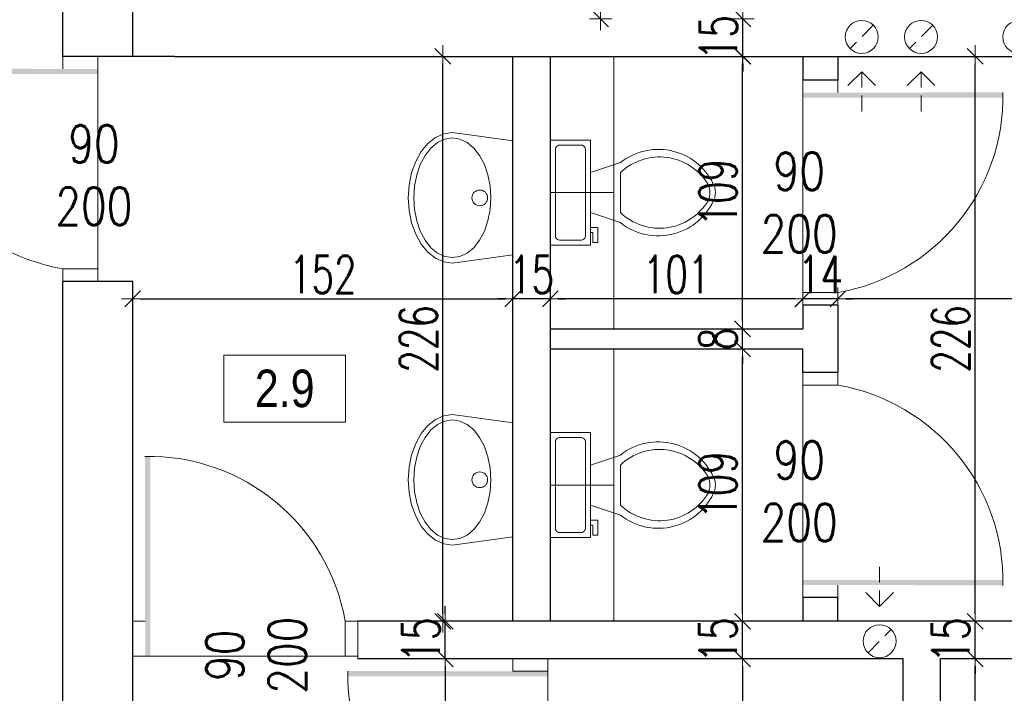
# Model space of a CAD drawing. Header units: millimetres. Extents: x 64838 to 107664, y -36848 to 0.
# Tile 93 of 109: x 90611 to 91005, y -29395 to -29126. Entities that reach past the tile are written whole.
import ezdxf

# ---------------------------------------------------------------- set-up
doc = ezdxf.new("R2010")
doc.units = ezdxf.units.MM
doc.linetypes.add('HIDDEN', pattern=[9.525, 6.35, -3.175])
doc.layers.get('Defpoints').update_dxf_attribs({"color": 30})
for name, color, linetype, lineweight in [('J opisy', 7, 'Continuous', 9), ('J stolarka_okna', 144, 'Continuous', 0), ('J wymiary', 1, 'Continuous', 9), ('OPIS', 7, 'Continuous', 5), ('sciany', 252, 'Continuous', 30)]:
    doc.layers.add(name, color=color, linetype=linetype, lineweight=lineweight)
doc.styles.add('ADESK2', font='simplex', dxfattribs={"width": 0.7})
doc.styles.get("Standard").update_dxf_attribs({"font": 'arial.ttf'})
doc.dimstyles.new('1-100', dxfattribs={"dimscale": 1.5, "dimtxt": 10, "dimasz": 2, "dimexe": 1, "dimexo": 1, "dimgap": 1.5, "dimtad": 1, "dimdec": 0, "dimrnd": 0.5, "dimdsep": 46, "dimtxsty": 'ADESK2', "dimblk": 'wymiar', "dimcen": -1, "dimdle": 5, "dimse1": 1, "dimse2": 1, "dimclrd": 256, "dimclre": 256, "dimclrt": 256, "dimadec": 0, "dimazin": 0, "dimtfac": 1, "dimtdec": 0, "dimtix": 1, "dimtmove": 0, "dimatfit": 3, "dimfxl": 20, "dimfxlon": 1, "dimtolj": 1, "dimtzin": 0, "dimarcsym": 0})

# ---------------------------------------------------------------- blocks, each defined once
blk = doc.blocks.new('wymiar')
for p, q in [((0, 1.5), (0, -1.5)), ((1.5, 0), (-1.5, 0)), ((1.06, 1.06), (-1.06, -1.06))]:
    blk.add_line(p, q)
blk = doc.blocks.new('*D1280')
at = {"layer": 'Defpoints', "color": 0, "ltscale": 4}
for p in [(90746.27, -29381.48), (90746.27, -29562.48), (90781.26, -29562.48)]:
    blk.add_point(p, dxfattribs=at)
at = {"layer": 'J wymiary', "lineweight": -2}
blk.add_line((90781.26, -29384.48), (90781.26, -29559.48), dxfattribs=at)
at = {"layer": 'J wymiary', "lineweight": -2, "ltscale": 4, "xscale": 3, "yscale": 3, "zscale": 3}
for p, rotation in [((90781.26, -29381.48), 90), ((90781.26, -29562.48), 270)]:
    blk.add_blockref('wymiar', p, dxfattribs=dict(at, rotation=rotation))
at = {"layer": 'J wymiary', "ltscale": 4, "insert": (90771.51, -29471.98), "char_height": 15, "attachment_point": 5, "rotation": 90, "style": 'ADESK2'}
blk.add_mtext('\\A1;181', dxfattribs=at)
blk = doc.blocks.new('*D1281')
at = {"layer": 'Defpoints', "color": 0, "ltscale": 4}
for p in [(90780.3, -29140.48), (90791.91, -29140.48), (90791.91, -29366.48)]:
    blk.add_point(p, dxfattribs=at)
at = {"layer": 'J wymiary', "lineweight": -2}
blk.add_line((90780.3, -29363.48), (90780.3, -29143.48), dxfattribs=at)
at = {"layer": 'J wymiary', "lineweight": -2, "ltscale": 4, "xscale": 3, "yscale": 3, "zscale": 3}
for p, rotation in [((90780.3, -29140.48), 90), ((90780.3, -29366.48), 270)]:
    blk.add_blockref('wymiar', p, dxfattribs=dict(at, rotation=rotation))
at = {"layer": 'J wymiary', "ltscale": 4, "insert": (90770.55, -29253.48), "char_height": 15, "attachment_point": 5, "rotation": 90, "style": 'ADESK2'}
blk.add_mtext('\\A1;226', dxfattribs=at)
blk = doc.blocks.new('*D1282')
at = {"layer": 'Defpoints', "color": 0, "ltscale": 4}
for p in [(90808.27, -29237.48), (90656.27, -29249.5), (90808.27, -29249.5)]:
    blk.add_point(p, dxfattribs=at)
at = {"layer": 'J wymiary', "lineweight": -2}
blk.add_line((90659.27, -29237.48), (90805.27, -29237.48), dxfattribs=at)
at = {"layer": 'J wymiary', "lineweight": -2, "ltscale": 4, "xscale": 3, "yscale": 3, "zscale": 3, "rotation": 180}
blk.add_blockref('wymiar', (90656.27, -29237.48), dxfattribs=at)
at = {"layer": 'J wymiary', "lineweight": -2, "ltscale": 4, "xscale": 3, "yscale": 3, "zscale": 3}
blk.add_blockref('wymiar', (90808.27, -29237.48), dxfattribs=at)
at = {"layer": 'J wymiary', "ltscale": 4, "insert": (90732.27, -29227.73), "char_height": 15, "attachment_point": 5, "style": 'ADESK2'}
blk.add_mtext('\\A1;152', dxfattribs=at)
blk = doc.blocks.new('*D1288')
at = {"layer": 'Defpoints', "color": 0, "ltscale": 4}
for p in [(90840.27, -29072.27), (90843.36, -29072.27), (90840.27, -29125.48)]:
    blk.add_point(p, dxfattribs=at)
at = {"layer": 'J wymiary', "lineweight": -2}
blk.add_line((90843.36, -29122.48), (90843.36, -29075.27), dxfattribs=at)
at = {"layer": 'J wymiary', "lineweight": -2, "ltscale": 4, "xscale": 3, "yscale": 3, "zscale": 3}
for p, rotation in [((90843.36, -29072.27), 90), ((90843.36, -29125.48), 270)]:
    blk.add_blockref('wymiar', p, dxfattribs=dict(at, rotation=rotation))
at = {"layer": 'J wymiary', "ltscale": 4, "insert": (90833.61, -29098.88), "char_height": 15, "attachment_point": 5, "rotation": 90, "style": 'ADESK2'}
blk.add_mtext('\\A1;53', dxfattribs=at)
blk = doc.blocks.new('*D1290')
at = {"layer": 'Defpoints', "color": 0, "ltscale": 4}
for p in [(90900.05, -29249.48), (90900.05, -29249.48), (90900.05, -29257.48)]:
    blk.add_point(p, dxfattribs=at)
at = {"layer": 'J wymiary', "lineweight": -2}
for p, q in [((90900.05, -29246.48), (90900.05, -29243.48)), ((90900.05, -29257.48), (90900.05, -29249.48)), ((90900.05, -29260.48), (90900.05, -29263.48))]:
    blk.add_line(p, q, dxfattribs=at)
at = {"layer": 'J wymiary', "lineweight": -2, "ltscale": 4, "xscale": 3, "yscale": 3, "zscale": 3}
for p, rotation in [((90900.05, -29249.48), 270), ((90900.05, -29257.48), 90)]:
    blk.add_blockref('wymiar', p, dxfattribs=dict(at, rotation=rotation))
at = {"layer": 'J wymiary', "ltscale": 4, "insert": (90890.3, -29253.48), "char_height": 15, "attachment_point": 5, "rotation": 90, "style": 'ADESK2'}
blk.add_mtext('\\A1;8', dxfattribs=at)
blk = doc.blocks.new('*D1291')
at = {"layer": 'Defpoints', "color": 0, "ltscale": 4}
for p in [(90900.05, -29366.48), (90900.05, -29366.48), (90900.05, -29381.48)]:
    blk.add_point(p, dxfattribs=at)
at = {"layer": 'J wymiary', "lineweight": -2}
for p, q in [((90900.05, -29363.48), (90900.05, -29360.48)), ((90900.05, -29381.48), (90900.05, -29366.48)), ((90900.05, -29384.48), (90900.05, -29387.48))]:
    blk.add_line(p, q, dxfattribs=at)
at = {"layer": 'J wymiary', "lineweight": -2, "ltscale": 4, "xscale": 3, "yscale": 3, "zscale": 3}
for p, rotation in [((90900.05, -29366.48), 270), ((90900.05, -29381.48), 90)]:
    blk.add_blockref('wymiar', p, dxfattribs=dict(at, rotation=rotation))
at = {"layer": 'J wymiary', "ltscale": 4, "insert": (90890.3, -29373.98), "char_height": 15, "attachment_point": 5, "rotation": 90, "style": 'ADESK2'}
blk.add_mtext('\\A1;15', dxfattribs=at)
blk = doc.blocks.new('*D1292')
at = {"layer": 'Defpoints', "color": 0, "ltscale": 4}
for p in [(90781.26, -29366.48), (90781.26, -29366.48), (90781.26, -29381.48)]:
    blk.add_point(p, dxfattribs=at)
at = {"layer": 'J wymiary', "lineweight": -2}
for p, q in [((90781.26, -29363.48), (90781.26, -29360.48)), ((90781.26, -29381.48), (90781.26, -29366.48)), ((90781.26, -29384.48), (90781.26, -29387.48))]:
    blk.add_line(p, q, dxfattribs=at)
at = {"layer": 'J wymiary', "lineweight": -2, "ltscale": 4, "xscale": 3, "yscale": 3, "zscale": 3}
for p, rotation in [((90781.26, -29366.48), 270), ((90781.26, -29381.48), 90)]:
    blk.add_blockref('wymiar', p, dxfattribs=dict(at, rotation=rotation))
at = {"layer": 'J wymiary', "ltscale": 4, "insert": (90771.51, -29373.98), "char_height": 15, "attachment_point": 5, "rotation": 90, "style": 'ADESK2'}
blk.add_mtext('\\A1;15', dxfattribs=at)
blk = doc.blocks.new('*D1327')
at = {"layer": 'Defpoints', "color": 0, "ltscale": 4}
for p in [(90979.27, -29381.48), (90993.08, -29381.48), (90979.27, -29562.48)]:
    blk.add_point(p, dxfattribs=at)
at = {"layer": 'J wymiary', "lineweight": -2}
blk.add_line((90993.08, -29559.48), (90993.08, -29384.48), dxfattribs=at)
at = {"layer": 'J wymiary', "lineweight": -2, "ltscale": 4, "xscale": 3, "yscale": 3, "zscale": 3}
for p, rotation in [((90993.08, -29381.48), 90), ((90993.08, -29562.48), 270)]:
    blk.add_blockref('wymiar', p, dxfattribs=dict(at, rotation=rotation))
at = {"layer": 'J wymiary', "ltscale": 4, "insert": (90983.33, -29471.98), "char_height": 15, "attachment_point": 5, "rotation": 90, "style": 'ADESK2'}
blk.add_mtext('\\A1;181', dxfattribs=at)
blk = doc.blocks.new('*D1328')
at = {"layer": 'Defpoints', "color": 0, "ltscale": 4}
for p in [(90993.08, -29366.48), (90993.08, -29366.48), (90993.08, -29381.48)]:
    blk.add_point(p, dxfattribs=at)
at = {"layer": 'J wymiary', "lineweight": -2}
for p, q in [((90993.08, -29363.48), (90993.08, -29360.48)), ((90993.08, -29381.48), (90993.08, -29366.48)), ((90993.08, -29384.48), (90993.08, -29387.48))]:
    blk.add_line(p, q, dxfattribs=at)
at = {"layer": 'J wymiary', "lineweight": -2, "ltscale": 4, "xscale": 3, "yscale": 3, "zscale": 3}
for p, rotation in [((90993.08, -29366.48), 270), ((90993.08, -29381.48), 90)]:
    blk.add_blockref('wymiar', p, dxfattribs=dict(at, rotation=rotation))
at = {"layer": 'J wymiary', "ltscale": 4, "insert": (90983.33, -29373.98), "char_height": 15, "attachment_point": 5, "rotation": 90, "style": 'ADESK2'}
blk.add_mtext('\\A1;15', dxfattribs=at)
blk = doc.blocks.new('*D1329')
at = {"layer": 'Defpoints', "color": 0, "ltscale": 4}
for p in [(90993.08, -29140.48), (90993.08, -29140.48), (90993.08, -29366.48)]:
    blk.add_point(p, dxfattribs=at)
at = {"layer": 'J wymiary', "lineweight": -2}
blk.add_line((90993.08, -29363.48), (90993.08, -29143.48), dxfattribs=at)
at = {"layer": 'J wymiary', "lineweight": -2, "ltscale": 4, "xscale": 3, "yscale": 3, "zscale": 3}
for p, rotation in [((90993.08, -29140.48), 90), ((90993.08, -29366.48), 270)]:
    blk.add_blockref('wymiar', p, dxfattribs=dict(at, rotation=rotation))
at = {"layer": 'J wymiary', "ltscale": 4, "insert": (90983.33, -29253.48), "char_height": 15, "attachment_point": 5, "rotation": 90, "style": 'ADESK2'}
blk.add_mtext('\\A1;226', dxfattribs=at)
blk = doc.blocks.new('*D1330')
at = {"layer": 'Defpoints', "color": 0, "ltscale": 4}
for p in [(90938.27, -29159.5), (91160.27, -29159.5), (90938.27, -29237.48)]:
    blk.add_point(p, dxfattribs=at)
at = {"layer": 'J wymiary', "lineweight": -2}
blk.add_line((91157.27, -29237.48), (90941.27, -29237.48), dxfattribs=at)
at = {"layer": 'J wymiary', "lineweight": -2, "ltscale": 4, "xscale": 3, "yscale": 3, "zscale": 3, "rotation": 180}
blk.add_blockref('wymiar', (90938.27, -29237.48), dxfattribs=at)
at = {"layer": 'J wymiary', "lineweight": -2, "ltscale": 4, "xscale": 3, "yscale": 3, "zscale": 3}
blk.add_blockref('wymiar', (91160.27, -29237.48), dxfattribs=at)
at = {"layer": 'J wymiary', "ltscale": 4, "insert": (91049.27, -29227.73), "char_height": 15, "attachment_point": 5, "style": 'ADESK2'}
blk.add_mtext('\\A1;222', dxfattribs=at)
blk = doc.blocks.new('*D1331')
at = {"layer": 'Defpoints', "color": 0, "ltscale": 4}
for p in [(90924.27, -29237.48), (90924.27, -29259), (90938.27, -29259)]:
    blk.add_point(p, dxfattribs=at)
at = {"layer": 'J wymiary', "lineweight": -2}
for p, q in [((90921.27, -29237.48), (90918.27, -29237.48)), ((90938.27, -29237.48), (90924.27, -29237.48)), ((90941.27, -29237.48), (90944.27, -29237.48))]:
    blk.add_line(p, q, dxfattribs=at)
at = {"layer": 'J wymiary', "lineweight": -2, "ltscale": 4, "xscale": 3, "yscale": 3, "zscale": 3}
blk.add_blockref('wymiar', (90924.27, -29237.48), dxfattribs=at)
at = {"layer": 'J wymiary', "lineweight": -2, "ltscale": 4, "xscale": 3, "yscale": 3, "zscale": 3, "rotation": 180}
blk.add_blockref('wymiar', (90938.27, -29237.48), dxfattribs=at)
at = {"layer": 'J wymiary', "ltscale": 4, "insert": (90931.27, -29227.73), "char_height": 15, "attachment_point": 5, "style": 'ADESK2'}
blk.add_mtext('\\A1;14', dxfattribs=at)
blk = doc.blocks.new('*D1332')
at = {"layer": 'Defpoints', "color": 0, "ltscale": 4}
for p in [(90823.27, -29237.48), (90823.27, -29237.48), (90924.26, -29237.48)]:
    blk.add_point(p, dxfattribs=at)
at = {"layer": 'J wymiary', "lineweight": -2}
blk.add_line((90921.26, -29237.48), (90826.27, -29237.48), dxfattribs=at)
at = {"layer": 'J wymiary', "lineweight": -2, "ltscale": 4, "xscale": 3, "yscale": 3, "zscale": 3, "rotation": 180}
blk.add_blockref('wymiar', (90823.27, -29237.48), dxfattribs=at)
at = {"layer": 'J wymiary', "lineweight": -2, "ltscale": 4, "xscale": 3, "yscale": 3, "zscale": 3}
blk.add_blockref('wymiar', (90924.26, -29237.48), dxfattribs=at)
at = {"layer": 'J wymiary', "ltscale": 4, "insert": (90873.76, -29227.73), "char_height": 15, "attachment_point": 5, "style": 'ADESK2'}
blk.add_mtext('\\A1;101', dxfattribs=at)
blk = doc.blocks.new('*D1333')
at = {"layer": 'Defpoints', "color": 0, "ltscale": 4}
for p in [(90808.27, -29237.48), (90808.27, -29237.48), (90823.27, -29237.48)]:
    blk.add_point(p, dxfattribs=at)
at = {"layer": 'J wymiary', "lineweight": -2}
for p, q in [((90805.27, -29237.48), (90802.27, -29237.48)), ((90823.27, -29237.48), (90808.27, -29237.48)), ((90826.27, -29237.48), (90829.27, -29237.48))]:
    blk.add_line(p, q, dxfattribs=at)
at = {"layer": 'J wymiary', "lineweight": -2, "ltscale": 4, "xscale": 3, "yscale": 3, "zscale": 3}
blk.add_blockref('wymiar', (90808.27, -29237.48), dxfattribs=at)
at = {"layer": 'J wymiary', "lineweight": -2, "ltscale": 4, "xscale": 3, "yscale": 3, "zscale": 3, "rotation": 180}
blk.add_blockref('wymiar', (90823.27, -29237.48), dxfattribs=at)
at = {"layer": 'J wymiary', "ltscale": 4, "insert": (90815.77, -29227.73), "char_height": 15, "attachment_point": 5, "style": 'ADESK2'}
blk.add_mtext('\\A1;15', dxfattribs=at)
blk = doc.blocks.new('*D1334')
at = {"layer": 'Defpoints', "color": 0, "ltscale": 4}
for p in [(90900.05, -29381.48), (90900.05, -29468.48), (90900.05, -29468.48)]:
    blk.add_point(p, dxfattribs=at)
at = {"layer": 'J wymiary', "lineweight": -2}
blk.add_line((90900.05, -29384.48), (90900.05, -29465.48), dxfattribs=at)
at = {"layer": 'J wymiary', "lineweight": -2, "ltscale": 4, "xscale": 3, "yscale": 3, "zscale": 3}
for p, rotation in [((90900.05, -29381.48), 90), ((90900.05, -29468.48), 270)]:
    blk.add_blockref('wymiar', p, dxfattribs=dict(at, rotation=rotation))
at = {"layer": 'J wymiary', "ltscale": 4, "insert": (90890.3, -29424.98), "char_height": 15, "attachment_point": 5, "rotation": 90, "style": 'ADESK2'}
blk.add_mtext('\\A1;87', dxfattribs=at)
blk = doc.blocks.new('*D1338')
at = {"layer": 'Defpoints', "color": 0, "ltscale": 4}
for p in [(90900.05, -29257.48), (90915, -29257.48), (90915.06, -29366.48)]:
    blk.add_point(p, dxfattribs=at)
at = {"layer": 'J wymiary', "lineweight": -2}
blk.add_line((90900.05, -29363.48), (90900.05, -29260.48), dxfattribs=at)
at = {"layer": 'J wymiary', "lineweight": -2, "ltscale": 4, "xscale": 3, "yscale": 3, "zscale": 3}
for p, rotation in [((90900.05, -29257.48), 90), ((90900.05, -29366.48), 270)]:
    blk.add_blockref('wymiar', p, dxfattribs=dict(at, rotation=rotation))
at = {"layer": 'J wymiary', "ltscale": 4, "insert": (90890.3, -29311.98), "char_height": 15, "attachment_point": 5, "rotation": 90, "style": 'ADESK2'}
blk.add_mtext('\\A1;109', dxfattribs=at)
blk = doc.blocks.new('*D1339')
at = {"layer": 'Defpoints', "color": 0, "ltscale": 4}
for p in [(90900.05, -29140.48), (90900.05, -29140.48), (90900.05, -29249.48)]:
    blk.add_point(p, dxfattribs=at)
at = {"layer": 'J wymiary', "lineweight": -2}
blk.add_line((90900.05, -29246.48), (90900.05, -29143.48), dxfattribs=at)
at = {"layer": 'J wymiary', "lineweight": -2, "ltscale": 4, "xscale": 3, "yscale": 3, "zscale": 3}
for p, rotation in [((90900.05, -29140.48), 90), ((90900.05, -29249.48), 270)]:
    blk.add_blockref('wymiar', p, dxfattribs=dict(at, rotation=rotation))
at = {"layer": 'J wymiary', "ltscale": 4, "insert": (90890.3, -29194.98), "char_height": 15, "attachment_point": 5, "rotation": 90, "style": 'ADESK2'}
blk.add_mtext('\\A1;109', dxfattribs=at)
blk = doc.blocks.new('*D1340')
at = {"layer": 'Defpoints', "color": 0, "ltscale": 4}
for p in [(90900.05, -29125.48), (90900.27, -29125.48), (90900.05, -29140.48)]:
    blk.add_point(p, dxfattribs=at)
at = {"layer": 'J wymiary', "lineweight": -2}
for p, q in [((90900.27, -29122.48), (90900.27, -29119.48)), ((90900.27, -29140.48), (90900.27, -29125.48)), ((90900.27, -29143.48), (90900.27, -29146.48))]:
    blk.add_line(p, q, dxfattribs=at)
at = {"layer": 'J wymiary', "lineweight": -2, "ltscale": 4, "xscale": 3, "yscale": 3, "zscale": 3}
for p, rotation in [((90900.27, -29125.48), 270), ((90900.27, -29140.48), 90)]:
    blk.add_blockref('wymiar', p, dxfattribs=dict(at, rotation=rotation))
at = {"layer": 'J wymiary', "ltscale": 4, "insert": (90890.52, -29132.98), "char_height": 15, "attachment_point": 5, "rotation": 90, "style": 'ADESK2'}
blk.add_mtext('\\A1;15', dxfattribs=at)
blk = doc.blocks.new('LAV_FLAT_BACK-OVAL_49')
at = {"layer": 'J opisy', "color": 0, "linetype": 'Continuous'}
for p, q in [((-0.2181, 0.2314), (-0.2502, 0)), ((0.2181, 0.2314), (-0.2181, 0.2314)), ((-0.218, 0.2311), (-0.2181, 0.2311)), ((0.2181, 0.2311), (0.218, 0.2311)), ((0.2496, 0), (0.2181, 0.2314)), ((-0.1622, 0.1042), (-0.1274, 0.1226)), ((-0.1274, 0.1226), (-0.0878, 0.1362)), ((-0.0878, 0.1362), (-0.0447, 0.1446)), ((-0.0447, 0.1446), (0, 0.1474)), ((0, 0.1474), (0.0447, 0.1446)), ((0.0447, 0.1446), (0.0878, 0.1362)), ((0.0878, 0.1362), (0.1274, 0.1226)), ((0.1274, 0.1226), (0.1622, 0.1042)), ((-0.2119, 0.0564), (-0.1907, 0.0819)), ((-0.1907, 0.0819), (-0.1622, 0.1042)), ((0.1622, 0.1042), (0.1907, 0.0819)), ((0.1907, 0.0819), (0.2119, 0.0564)), ((-0.2249, 0.0288), (-0.2119, 0.0564)), ((0.2119, 0.0564), (0.2249, 0.0288)), ((-0.2293, 0), (-0.2249, 0.0288)), ((0.2249, 0.0288), (0.2288, 0)), ((0.2288, 0), (0.2249, -0.0288)), ((0.2454, -0.0329), (0.2496, 0)), ((-0.2502, 0), (-0.2454, -0.0329)), ((-0.2454, -0.0329), (-0.2311, -0.0645)), ((-0.2249, -0.0288), (-0.2293, 0)), ((-0.2119, -0.0564), (-0.2249, -0.0288)), ((0.2249, -0.0288), (0.2119, -0.0564)), ((0.2311, -0.0645), (0.2454, -0.0329)), ((-0.2311, -0.0645), (-0.208, -0.0936)), ((-0.1907, -0.0819), (-0.2119, -0.0564)), ((0.2119, -0.0564), (0.1907, -0.0819)), ((0.208, -0.0936), (0.2311, -0.0645)), ((-0.208, -0.0936), (-0.1769, -0.1191)), ((-0.1622, -0.1042), (-0.1907, -0.0819)), ((-0.1274, -0.1226), (-0.1622, -0.1042)), ((0.1622, -0.1042), (0.1274, -0.1226)), ((0.1907, -0.0819), (0.1622, -0.1042)), ((0.1769, -0.1191), (0.208, -0.0936)), ((-0.1769, -0.1191), (-0.139, -0.1401)), ((-0.139, -0.1401), (-0.0957, -0.1556)), ((-0.0878, -0.1362), (-0.1274, -0.1226)), ((-0.0447, -0.1446), (-0.0878, -0.1362)), ((0, -0.1474), (-0.0447, -0.1446)), ((0.0447, -0.1446), (0, -0.1474)), ((0.0878, -0.1362), (0.0447, -0.1446)), ((0.1274, -0.1226), (0.0878, -0.1362)), ((0.0957, -0.1556), (0.139, -0.1401)), ((0.139, -0.1401), (0.1769, -0.1191)), ((-0.0957, -0.1556), (-0.0488, -0.1652)), ((-0.0488, -0.1652), (0, -0.1685)), ((0, -0.1685), (0.0488, -0.1652)), ((0.0488, -0.1652), (0.0957, -0.1556))]:
    blk.add_line(p, q, dxfattribs=at)
blk.add_circle((0, 0.105), 0.03, dxfattribs=at)
blk = doc.blocks.new('Toaleta - góra')
for p, q in [((9.5, -6), (9.5, -2)), ((-10, -8.5), (-8, -8.5)), ((-10, -9.5), (-10, -8.5)), ((-7, -9.5), (-10, -9.5)), ((-8, -8.5), (-8, -8)), ((-7, -8), (-7, -9.5)), ((-4, -8), (-6, -14)), ((4, -8), (6, -14)), ((4, -14), (-4, -14))]:
    blk.add_line(p, q)
blk.add_lwpolyline([(10.5, -8), (10.5, 0), (-10.5, 0), (-10.5, -8)], close=True)
for points in [[(8.5, -1), (-8.5, -1)], [(-9.5, -2), (-9.5, -6)], [(-8.5, -7), (8.5, -7)]]:
    blk.add_lwpolyline(points)
for centre, radius, start, end in [((-8.62, -1.88), 0.884, 81.8699, 188.1301), ((8.62, -1.88), 0.884, 351.8699, 98.1301), ((-8.62, -6.12), 0.884, 171.8699, 278.1301), ((8.62, -6.12), 0.884, 261.8699, 8.1301), ((3.52, -21.58), 12.17, 141.4691, 247.9714), ((4.2, -21.82), 11.33, 136.3677, 238.9468), ((-3.52, -21.58), 12.17, 292.0284, 38.5307), ((-4.2, -21.82), 11.33, 301.053, 43.6321), ((0, -27.88), 4, 245.7318, 294.2682), ((0, -29), 4, 254.8605, 285.1395)]:
    blk.add_arc(centre, radius, start, end)
blk = doc.blocks.new('*D1494')
at = {"layer": 'Defpoints', "color": 0, "ltscale": 4}
for p in [(90243.27, -27365), (90243.27, -27813.76), (91213.27, -29507.52)]:
    blk.add_point(p, dxfattribs=at)
at = {"layer": 'J wymiary', "lineweight": -2}
blk.add_line((91210.27, -27365), (90246.27, -27365), dxfattribs=at)
at = {"layer": 'J wymiary', "lineweight": -2, "ltscale": 4, "xscale": 3, "yscale": 3, "zscale": 3, "rotation": 180}
blk.add_blockref('wymiar', (90243.27, -27365), dxfattribs=at)
at = {"layer": 'J wymiary', "lineweight": -2, "ltscale": 4, "xscale": 3, "yscale": 3, "zscale": 3}
blk.add_blockref('wymiar', (91213.27, -27365), dxfattribs=at)
at = {"layer": 'J wymiary', "ltscale": 4, "insert": (90728.27, -27355.25), "char_height": 15, "attachment_point": 5, "style": 'ADESK2'}
blk.add_mtext('\\A1;970', dxfattribs=at)
blk = doc.blocks.new('*D1514')
at = {"layer": 'Defpoints', "color": 0, "ltscale": 4}
for p in [(90243.27, -27255.57), (90243.27, -27823.18), (91213.27, -29537.48)]:
    blk.add_point(p, dxfattribs=at)
at = {"layer": 'J wymiary', "lineweight": -2}
blk.add_line((91210.27, -27255.57), (90246.27, -27255.57), dxfattribs=at)
at = {"layer": 'J wymiary', "lineweight": -2, "ltscale": 4, "xscale": 3, "yscale": 3, "zscale": 3, "rotation": 180}
blk.add_blockref('wymiar', (90243.27, -27255.57), dxfattribs=at)
at = {"layer": 'J wymiary', "lineweight": -2, "ltscale": 4, "xscale": 3, "yscale": 3, "zscale": 3}
blk.add_blockref('wymiar', (91213.27, -27255.57), dxfattribs=at)
at = {"layer": 'J wymiary', "ltscale": 4, "insert": (90728.27, -27245.82), "char_height": 15, "attachment_point": 5, "style": 'ADESK2'}
blk.add_mtext('\\A1;970', dxfattribs=at)
blk = doc.blocks.new('*D1517')
at = {"layer": 'Defpoints', "color": 0, "ltscale": 4}
for p in [(92486.27, -27167.63), (86396.27, -27484.98), (92486.27, -29537.48)]:
    blk.add_point(p, dxfattribs=at)
at = {"layer": 'J wymiary', "lineweight": -2}
blk.add_line((86399.27, -27167.63), (92483.27, -27167.63), dxfattribs=at)
at = {"layer": 'J wymiary', "lineweight": -2, "ltscale": 4, "xscale": 3, "yscale": 3, "zscale": 3, "rotation": 180}
blk.add_blockref('wymiar', (86396.27, -27167.63), dxfattribs=at)
at = {"layer": 'J wymiary', "lineweight": -2, "ltscale": 4, "xscale": 3, "yscale": 3, "zscale": 3}
blk.add_blockref('wymiar', (92486.27, -27167.63), dxfattribs=at)
at = {"layer": 'J wymiary', "ltscale": 4, "insert": (89441.27, -27157.88), "char_height": 15, "attachment_point": 5, "style": 'ADESK2'}
blk.add_mtext('\\A1;6090', dxfattribs=at)
blk = doc.blocks.new('*D1540')
at = {"layer": 'Defpoints', "color": 0, "ltscale": 4}
for p in [(91213.27, -27798.48), (92855.47, -27798.48), (88406.27, -31984.98)]:
    blk.add_point(p, dxfattribs=at)
at = {"layer": 'J wymiary', "lineweight": -2}
blk.add_line((92855.47, -31981.98), (92855.47, -27801.48), dxfattribs=at)
at = {"layer": 'J wymiary', "lineweight": -2, "ltscale": 4, "xscale": 3, "yscale": 3, "zscale": 3}
for p, rotation in [((92855.47, -27798.48), 90), ((92855.47, -31984.98), 270)]:
    blk.add_blockref('wymiar', p, dxfattribs=dict(at, rotation=rotation))
at = {"layer": 'J wymiary', "ltscale": 4, "insert": (92845.72, -29891.73), "char_height": 15, "attachment_point": 5, "rotation": 90, "style": 'ADESK2'}
blk.add_mtext('\\A1;4187', dxfattribs=at)

msp = doc.modelspace()

# ---------------------------------------------------------------- linework, layer by layer
at = {"layer": 'J opisy', "linetype": 'HIDDEN'}
for p, q in [((90952.4, -29128.04), (90943.11, -29137.38)), ((90976.13, -29128.04), (90966.83, -29137.38)), ((90947.75, -29146.63), (90947.75, -29164.79)), ((90971.48, -29146.63), (90971.48, -29164.79)), ((90954.93, -29360.52), (90954.93, -29342.36)), ((90950.29, -29379.11), (90959.58, -29369.77))]:
    msp.add_line(p, q, dxfattribs=at)
at = {"layer": 'J opisy'}
for p, q in [((90947.75, -29146.63), (90942.26, -29152.15)), ((90947.75, -29146.63), (90953.24, -29152.15)), ((90971.48, -29146.63), (90965.99, -29152.15)), ((90971.48, -29146.63), (90976.97, -29152.15)), ((90667.27, -29185.48), (90617.27, -29185.48)), ((90949.27, -29194.98), (90899.27, -29194.98)), ((90949.27, -29311.98), (90899.27, -29311.98)), ((90701.27, -29355.48), (90701.27, -29405.48)), ((90954.93, -29360.52), (90949.44, -29355)), ((90954.93, -29360.52), (90960.42, -29355))]:
    msp.add_line(p, q, dxfattribs=at)
for centre in [(90947.75, -29132.71), (90971.48, -29132.71), (91010.77, -29132.71), (90954.93, -29374.44)]:
    msp.add_circle(centre, 6.59, dxfattribs=at)
at = {"layer": 'J stolarka_okna'}
for p, q in [((90642.27, -29140.48), (90628.27, -29140.48)), ((90628.27, -29140.48), (90628.27, -29145.48)), ((90642.27, -29145.48), (90642.27, -29140.48)), ((90924.27, -29154.98), (90924.27, -29149.98)), ((90924.27, -29149.98), (90938.27, -29149.98)), ((90938.27, -29149.98), (90938.27, -29154.98)), ((90642.27, -29225.48), (90628.27, -29225.48)), ((90628.27, -29225.48), (90628.27, -29230.48)), ((90642.27, -29230.48), (90642.27, -29225.48)), ((90628.27, -29230.48), (90642.27, -29230.48)), ((90924.27, -29234.98), (90938.27, -29234.98)), ((90924.27, -29239.98), (90924.27, -29234.98)), ((90938.27, -29234.98), (90938.27, -29239.98)), ((90924.27, -29239.98), (90938.27, -29239.98)), ((90924.27, -29266.98), (90924.27, -29271.98)), ((90924.27, -29266.98), (90938.27, -29266.98)), ((90938.27, -29271.98), (90938.27, -29266.98)), ((90924.27, -29271.98), (90938.27, -29271.98)), ((90924.27, -29351.98), (90924.27, -29356.98)), ((90938.27, -29356.98), (90938.27, -29351.98)), ((90924.27, -29356.98), (90938.27, -29356.98)), ((90656.27, -29380.48), (90656.27, -29366.48)), ((90656.27, -29366.48), (90661.27, -29366.48)), ((90741.27, -29380.48), (90741.27, -29366.48)), ((90741.27, -29366.48), (90746.27, -29366.48)), ((90746.27, -29366.48), (90746.27, -29380.48)), ((90662.38, -29380.48), (90656.27, -29380.48)), ((90746.27, -29380.48), (90741.27, -29380.48)), ((90822.27, -29381.48), (90808.27, -29381.48)), ((90808.27, -29381.48), (90808.27, -29386.48)), ((90822.27, -29386.48), (90822.27, -29381.48)), ((90808.27, -29386.48), (90822.27, -29386.48)), ((90822.27, -29386.48), (90822.27, -29466.48))]:
    msp.add_line(p, q, dxfattribs=at)
msp.add_arc((90822.07, -29387.88), 79.8, 178.9146, 260.0373, dxfattribs=at)
for points in [[(90562.29, -29147.51), (90562.29, -29145.39), (90642.27, -29147.5), (90642.27, -29145.5)], [(91004.25, -29157.01), (91004.25, -29154.89), (90924.27, -29157), (90924.27, -29155)], [(90663.28, -29300.49), (90661.16, -29300.5), (90663.27, -29380.48), (90661.27, -29380.48)], [(91004.25, -29349.95), (91004.25, -29352.07), (90924.27, -29349.96), (90924.27, -29351.96)], [(90742.28, -29388.49), (90742.29, -29386.37), (90822.27, -29388.48), (90822.27, -29386.48)]]:
    msp.add_solid(points, dxfattribs=at)
at = {"layer": 'J wymiary', "ltscale": 4}
for p, q in [((90848.61, -29249.48), (90848.61, -29140.48)), ((90848.61, -29194.98), (90823.27, -29194.98)), ((90848.61, -29257.48), (90848.61, -29366.48)), ((90848.61, -29311.98), (90823.27, -29311.98)), ((90746.27, -29381.48), (90746.27, -29366.48)), ((90960.27, -29381.48), (90746.27, -29381.48))]:
    msp.add_line(p, q, dxfattribs=at)
at = {"layer": 'OPIS'}
msp.add_lwpolyline([(90741.42, -29286.84), (90692.67, -29286.84), (90692.67, -29259.97), (90741.42, -29259.97)], close=True, dxfattribs=at)
at = {"layer": 'sciany'}
for p, q in [((90628.27, -29140.48), (90628.27, -28970.48)), ((90656.27, -29140.48), (90656.27, -28970.48)), ((90672.92, -29140.48), (90628.27, -29140.48)), ((90672.92, -29140.48), (91160.27, -29140.48)), ((90808.27, -29366.48), (90808.27, -29140.48)), ((90823.27, -29366.48), (90823.27, -29140.48)), ((90924.27, -29140.48), (90924.27, -29149.98)), ((90938.27, -29140.48), (90938.27, -29149.98)), ((90970.27, -29140.48), (90975.27, -29140.48)), ((90938.27, -29149.98), (90924.27, -29149.98)), ((90628.27, -29590.48), (90628.27, -29230.48)), ((90656.27, -29230.48), (90628.27, -29230.48)), ((90656.27, -29365.48), (90656.27, -29230.48)), ((90924.27, -29239.98), (90924.27, -29249.48)), ((90938.27, -29239.98), (90924.27, -29239.98)), ((90938.27, -29239.98), (90938.27, -29266.98)), ((90823.27, -29249.48), (90924.27, -29249.48)), ((90823.27, -29257.48), (90924.27, -29257.48)), ((90924.27, -29266.98), (90924.27, -29257.48)), ((90938.27, -29266.98), (90924.27, -29266.98)), ((90924.27, -29356.98), (90924.27, -29366.48)), ((90938.27, -29356.98), (90924.27, -29356.98)), ((90938.27, -29366.48), (90938.27, -29356.98)), ((90656.27, -29390.04), (90656.27, -29365.48)), ((91042.27, -29366.48), (90746.27, -29366.48)), ((90656.27, -29562.48), (90656.27, -29381.48)), ((90964.27, -29381.48), (90746.27, -29381.48)), ((90964.27, -29562.48), (90964.27, -29381.48)), ((91042.27, -29381.48), (90979.27, -29381.48)), ((90979.27, -29562.48), (90979.27, -29381.48))]:
    msp.add_line(p, q, dxfattribs=at)

# ---------------------------------------------------------------- block references
at = {"layer": 'J opisy', "xscale": 104.5439999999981, "yscale": 104.5440000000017, "zscale": 104.544, "rotation": 269.999999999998}
for p in [(90784.07, -29197.08), (90784.07, -29309.88)]:
    msp.add_blockref('LAV_FLAT_BACK-OVAL_49', p, dxfattribs=at)

# ---------------------------------------------------------------- texts
at = {"layer": 'OPIS', "insert": (90717.05, -29273.41), "char_height": 15, "width": 48.75, "attachment_point": 5, "line_spacing_factor": 0.857143}
msp.add_mtext('{\\fArial Narrow|b0|i0|c238|p34;2.9}', dxfattribs=at)

# ---------------------------------------------------------------- dimensions: what is measured, and where the dimension line sits
at = {"layer": 'J wymiary'}
for base, p1, p2, picture, middle in [((90843.36, -29072.27), (90840.27, -29125.48), (90840.27, -29072.27), '*D1288', (90833.61, -29098.88)), ((90900.27, -29125.48), (90900.05, -29140.48), (90900.05, -29125.48), '*D1340', (90890.52, -29132.98)), ((90780.3, -29140.48), (90791.91, -29366.48), (90791.91, -29140.48), '*D1281', (90770.55, -29253.48)), ((90900.05, -29249.48), (90900.05, -29257.48), (90900.05, -29249.48), '*D1290', (90890.3, -29253.48)), ((90781.26, -29366.48), (90781.26, -29381.48), (90781.26, -29366.48), '*D1292', (90771.51, -29373.98)), ((90900.05, -29366.48), (90900.05, -29381.48), (90900.05, -29366.48), '*D1291', (90890.3, -29373.98)), ((90993.08, -29366.48), (90993.08, -29381.48), (90993.08, -29366.48), '*D1328', (90983.33, -29373.98)), ((90781.26, -29562.48), (90746.27, -29381.48), (90746.27, -29562.48), '*D1280', (90771.51, -29471.98)), ((90900.05, -29468.48), (90900.05, -29381.48), (90900.05, -29468.48), '*D1334', (90890.3, -29424.98)), ((90993.08, -29381.48), (90979.27, -29562.48), (90979.27, -29381.48), '*D1327', (90983.33, -29471.98))]:
    dim = msp.add_linear_dim(base=base, p1=p1, p2=p2, angle=90, dimstyle='1-100', dxfattribs=at)
    dim.commit()
    dim.dimension.update_dxf_attribs({"geometry": picture, "text_midpoint": middle})
for p1, p2, picture, middle in [((90656.27, -29249.5), (90808.27, -29249.5), '*D1282', (90732.27, -29227.73)), ((90823.27, -29237.48), (90808.27, -29237.48), '*D1333', (90815.77, -29227.73))]:
    dim = msp.add_linear_dim(base=(90808.27, -29237.48), p1=p1, p2=p2, dimstyle='1-100', dxfattribs=at)
    dim.commit()
    dim.dimension.update_dxf_attribs({"geometry": picture, "text_midpoint": middle})

# ---------------------------------------------------------------- next in the draw order: texts
at = {"layer": 'J opisy', "char_height": 15, "width": 85.2264, "attachment_point": 5, "line_spacing_factor": 0.771429, "bg_fill": 2}
for insert, rotation in [((90640.76, -29187.95), 359.9955), ((90922.76, -29198.94), 0.0045), ((90922.76, -29314.45), 359.9955), ((90705.6, -29380.04), 90.0045)]:
    msp.add_mtext('\\pxsm1;{\\Fsimplex|c238;\\W0.8;90\\P200}', dxfattribs=dict(at, insert=insert, rotation=rotation))

# ---------------------------------------------------------------- next in the draw order: linework, layer by layer
at = {"layer": 'J stolarka_okna'}
for p, q in [((90642.27, -29145.48), (90642.27, -29225.48)), ((90924.27, -29154.98), (90924.27, -29234.98)), ((90924.27, -29351.98), (90924.27, -29271.98)), ((90661.27, -29380.48), (90741.27, -29380.48))]:
    msp.add_line(p, q, dxfattribs=at)
for centre, start, end in [((90642.08, -29146.88), 178.9146, 260.0373), ((90924.46, -29156.38), 279.9627, 1.0854), ((90924.46, -29350.58), 358.9146, 80.0373), ((90662.67, -29380.29), 9.9627, 91.0854)]:
    msp.add_arc(centre, 79.8, start, end, dxfattribs=at)

# ---------------------------------------------------------------- next in the draw order: block references
at = {"layer": 'J opisy', "xscale": 2, "yscale": 2, "zscale": 2, "rotation": 89.99999999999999}
for p in [(90823.27, -29194.98), (90823.27, -29311.98)]:
    msp.add_blockref('Toaleta - góra', p, dxfattribs=at)

# ---------------------------------------------------------------- next in the draw order: dimensions: what is measured, and where the dimension line sits
at = {"layer": 'J wymiary'}
for base, p1, p2, picture, middle in [((92486.27, -27167.63), (86396.27, -27484.98), (92486.27, -29537.48), '*D1517', (89441.27, -27157.88)), ((90243.27, -27255.57), (91213.27, -29537.48), (90243.27, -27823.18), '*D1514', (90728.27, -27245.82)), ((90243.27, -27365), (91213.27, -29507.52), (90243.27, -27813.76), '*D1494', (90728.27, -27355.25))]:
    dim = msp.add_linear_dim(base=base, p1=p1, p2=p2, dimstyle='1-100', override={"dimblk": 'wymiar'}, dxfattribs=at)
    dim.commit()
    dim.dimension.update_dxf_attribs({"geometry": picture, "text_midpoint": middle})
dim = msp.add_linear_dim(base=(92855.46706132, -27798.47890319), p1=(88406.26792966, -31984.97890319), p2=(91213.26792966, -27798.47890319), angle=90, dimstyle='1-100', override={"dimblk": 'wymiar'}, dxfattribs=at)
dim.commit()
dim.dimension.update_dxf_attribs({"geometry": '*D1540', "text_midpoint": (92845.71706132, -29891.72890319)})
for base, p1, p2, picture, middle in [((90900.05, -29140.48), (90900.05, -29249.48), (90900.05, -29140.48), '*D1339', (90890.3, -29194.98)), ((90993.08, -29140.48), (90993.08, -29366.48), (90993.08, -29140.48), '*D1329', (90983.33, -29253.48)), ((90900.05, -29257.48), (90915.06, -29366.48), (90915, -29257.48), '*D1338', (90890.3, -29311.98))]:
    dim = msp.add_linear_dim(base=base, p1=p1, p2=p2, angle=90, dimstyle='1-100', dxfattribs=at)
    dim.commit()
    dim.dimension.update_dxf_attribs({"geometry": picture, "text_midpoint": middle})
for base, p1, p2, picture, middle in [((90938.27, -29237.48), (91160.27, -29159.5), (90938.27, -29159.5), '*D1330', (91049.27, -29227.73)), ((90823.27, -29237.48), (90924.26, -29237.48), (90823.27, -29237.48), '*D1332', (90873.76, -29227.73)), ((90924.27, -29237.48), (90938.27, -29259), (90924.27, -29259), '*D1331', (90931.27, -29227.73))]:
    dim = msp.add_linear_dim(base=base, p1=p1, p2=p2, dimstyle='1-100', dxfattribs=at)
    dim.commit()
    dim.dimension.update_dxf_attribs({"geometry": picture, "text_midpoint": middle})

doc.saveas('drawing.dxf')
